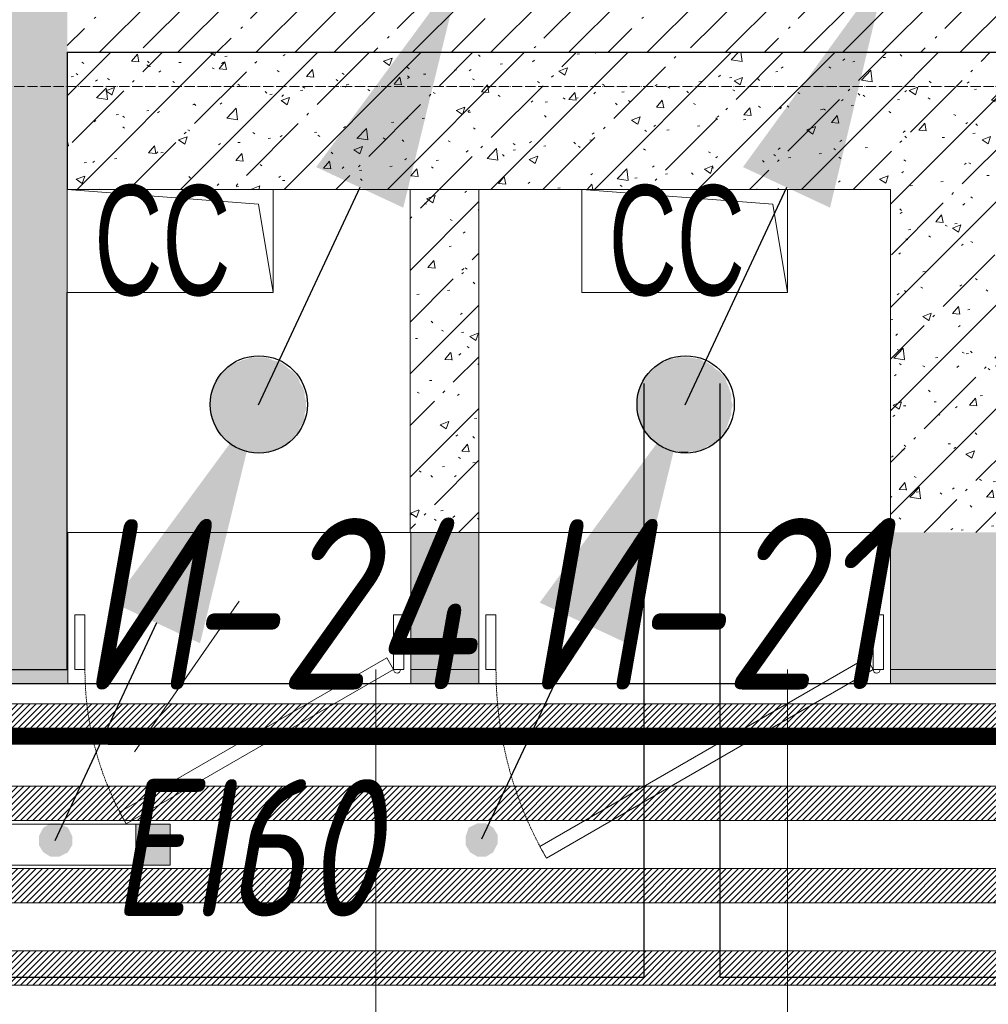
# Model space of a CAD drawing. Header units: millimetres. Extents: x -525784 to 178656, y -69521 to 385150.
# Tile 153 of 256: x -183722 to -182310, y 356006 to 357442. Entities that reach past the tile are written whole.
import ezdxf
from ezdxf import colors
from ezdxf.entities.mleader import LeaderData, LeaderLine
from ezdxf.math import Vec2, Vec3

# ---------------------------------------------------------------- set-up
doc = ezdxf.new("R2010")
doc.units = ezdxf.units.MM
for name, pattern in [('( Hidden )', [0.375, 0.25, -0.125]), ('-D1-02х01', [3, 2, -1]), ('-D1-03x03', [6, 3, -3]), ('-D1d1-15x02', [19, 15, -2, 0, -2]), ('DASHDOT', [25.4, 12.7, -6.35, 0, -6.35])]:
    doc.linetypes.add(name, pattern=pattern)
doc.layers.get('Defpoints').update_dxf_attribs({"color": 31})
for name, color, linetype, lineweight in [('_0', 7, 'Continuous', 13), ('A-DETL-GENF', 7, 'Continuous', 5), ('A-DOOR', 7, 'Continuous', 5), ('A-DOOR-IDEN', 7, 'Continuous', 9), ('A-GENM-HDLN', 7, '-D1-03x03', 5), ('A-WALL', 7, 'Continuous', 5), ('A-WALL-FNSH', 8, 'Continuous', 5), ('dim_pot', 183, 'Continuous', 9), ('dim_razv', 93, 'DASHDOT', 9), ('I-WALL', 7, 'Continuous', 5), ('light_pot', 52, 'Continuous', 15), ('M-EQPM', 7, 'Continuous', 5), ('M-EQPM-IDEN', 7, 'Continuous', 5), ('pot', 183, 'Continuous', 15), ('pot sh', 183, 'Continuous', 15), ('S-GRID', 7, 'Continuous', 5)]:
    doc.layers.add(name, color=color, linetype=linetype, lineweight=lineweight)
doc.layers.add('PDF13_0', color=30, linetype='Continuous', true_color=0xff7f00)
doc.layers.add('PDF13_Выноски', color=7, linetype='Continuous')
doc.layers.add('PDF13_Стояк', color=5, linetype='Continuous')
doc.layers.add('pol', color=7, linetype='Continuous', lineweight=15, true_color=0x738991)
doc.layers.add('Сводный план', color=1, linetype='Continuous', lineweight=0, true_color=0xff0000)
doc.styles.add('Arial Narrow_2', font='txt', dxfattribs={"width": 0.75, "height": 250})
doc.styles.add('fl_iso paper', font='isocpeur.ttf', dxfattribs={"width": 0.8, "oblique": 10})
doc.styles.add('In tre', font='isocpeur.ttf', dxfattribs={"width": 0.8, "oblique": 10})
pattern_1 = [(45, (-192252.935, 346694.18), (-57.02463, 57.02463), []), (45, (-192195.91, 346694.18), (-57.02463, 57.02463), [100.806, -20.161, 3.353, -16.808])]
pattern_2 = [(45, (-192252.93, 346694.18), (-75.43415, 75.43415), [106.68, -17.78, 3.556, -17.78]), (45, (-192252.93, 346769.56), (-75.43415, 75.43415), []), (50, (-192252.93, 346694.18), (127.5292, -11.1576), [13.335, -146.685]), (355, (-192252.93, 346694.18), (-24.6697, 133.74), [10.668, -117.348]), (100.451, (-192242.31, 346693.25), (102.8597, 122.5818), [11.333, -124.663]), (46.184, (-192252.93, 346729.74), (189.7552, -29.4304), [20.002, -220.027]), (96.636, (-192237.12, 346727.29), (166.1822, 173.1996), [17, -186.995]), (351.184, (-192252.93, 346729.74), (166.184, 173.1976), [16.002, -176.022]), (21, (-192235.15, 346720.85), (106.13027, -71.586), [13.335, -146.685]), (326, (-192235.15, 346720.85), (43.2619, 128.9318), [10.668, -117.348]), (71.451, (-192226.31, 346714.88), (149.392, 57.34505), [11.333, -124.663]), (37.5, (-192252.935, 346694.178), (2.16223, 59.18836), [3.353, -112.573, 3.353, -115.773, -117.792]), (37.5, (-192252.935, 346694.178), (2.16223, 59.18836), [-235.052, 3.353, -114.44]), (7.5, (-192252.935, 346694.18), (46.77386, 70.12615), [3.353, -64.567, 3.353, -109.906, -44.894]), (7.5, (-192252.935, 346694.18), (46.77386, 70.12615), [-181.178, 3.353, -41.542]), (327.5, (-192292.584, 346694.18), (94.91367, -4.01009), [3.353, -41.097, 3.353, -135.331, -184.023]), (327.5, (-192292.584, 346694.18), (94.91367, -4.01009), [-183.134, 3.353, -180.67]), (317.5, (-192310.36, 346694.18), (103.69057, 17.7988), [3.353, -54.432, 3.353, -88.748, -130.683]), (317.5, (-192310.36, 346694.18), (103.69057, 17.7988), [-149.885, 3.353, -127.33])]

# ---------------------------------------------------------------- blocks, each defined once
blk = doc.blocks.new('*U3568')
at = {"layer": 'light_pot', "linetype": 'ByBlock', "lineweight": 0}
h = blk.add_hatch(color=252, dxfattribs=at)
h.dxf.hatch_style = 1
h.paths.add_polyline_path([(-500, 30), (-550, 30), (-550, -30), (-500, -30)])
h = blk.add_hatch(color=252, dxfattribs=at)
h.dxf.hatch_style = 1
h.paths.add_polyline_path([(500, 30), (550, 30), (550, -30), (500, -30)])
for points in [[(-500, 30), (-550, 30), (-550, -30), (-500, -30)], [(500, -30), (-500, -30), (-500, 30), (500, 30)], [(500, 30), (550, 30), (550, -30), (500, -30)]]:
    blk.add_lwpolyline(points, close=True, dxfattribs=at)
blk = doc.blocks.new('*U3569')
at = {"layer": 'light_pot', "color": 0, "linetype": 'ByBlock', "lineweight": -2, "transparency": 16777216}
blk.add_blockref('*U3568', (0, 960), dxfattribs=at)
blk = doc.blocks.new('kggfdrrrv44')
at = {"layer": 'PDF13_0', "lineweight": 25}
for points in [[(9601.2, 10167.3), (9601.2, 9301.6), (14027.2, 9301.6), (14027.2, 11168.5), (11578.2, 11168.5), (11578.2, 12578.2), (12839.8, 12578.2), (12839.8, 11511.4), (13307.5, 11511.4), (13307.5, 13247.1), (13622.9, 13247.1), (13622.9, 11511.4), (14514, 11511.4), (14514, 9301.6), (17905, 9299.5), (17905, 12351.8), (17905, 19546.3)], [(7296.2, 9301.6), (9491.2, 9301.6), (9491.2, 10167.3)]]:
    blk.add_lwpolyline(points, dxfattribs=at)
at = {"layer": 'PDF13_Выноски', "transparency": 33554559}
for points in [[(8631.8, 9500.6), (8614.9, 9519.6), (8608.5, 9506.9)], [(8625.5, 9526), (8631.8, 9500.6), (8614.9, 9519.6)], [(8638.2, 9526), (8625.5, 9526), (8631.8, 9500.6)], [(8631.8, 9500.6), (8650.9, 9519.6), (8638.2, 9526)], [(8657.2, 9506.9), (8631.8, 9500.6), (8650.9, 9519.6)], [(9254.1, 9502.7), (9235.1, 9519.6), (9230.8, 9506.9)], [(9247.8, 9526), (9254.1, 9502.7), (9235.1, 9519.6)], [(9260.5, 9526), (9247.8, 9526), (9254.1, 9502.7)], [(9254.1, 9502.7), (9271, 9519.6), (9260.5, 9526)], [(9277.4, 9509.1), (9254.1, 9502.7), (9271, 9519.6)], [(8608.5, 9506.9), (8608.5, 9494.2), (8631.8, 9500.6)], [(8657.2, 9494.2), (8657.2, 9506.9), (8631.8, 9500.6)], [(9230.8, 9506.9), (9230.8, 9494.2), (9254.1, 9502.7)], [(9277.4, 9496.4), (9277.4, 9509.1), (9254.1, 9502.7)], [(8608.5, 9494.2), (8631.8, 9500.6), (8614.9, 9483.7)], [(8631.8, 9500.6), (8614.9, 9483.7), (8625.5, 9477.3)], [(8625.5, 9477.3), (8638.2, 9477.3), (8631.8, 9500.6)], [(8638.2, 9477.3), (8631.8, 9500.6), (8650.9, 9483.7)], [(8631.8, 9500.6), (8650.9, 9483.7), (8657.2, 9494.2)], [(9230.8, 9494.2), (9254.1, 9502.7), (9237.2, 9483.7)], [(9254.1, 9502.7), (9237.2, 9483.7), (9247.8, 9477.3)], [(9247.8, 9477.3), (9260.5, 9477.3), (9254.1, 9502.7)], [(9260.5, 9477.3), (9254.1, 9502.7), (9271, 9483.7)], [(9254.1, 9502.7), (9271, 9483.7), (9277.4, 9496.4)]]:
    blk.add_solid(points, dxfattribs=at)
at = {"layer": 'PDF13_Стояк', "lineweight": 30}
for points in [[(9076.3, 10453.1), (8928.1, 10135.6)], [(9698.6, 10453.1), (9550.4, 10135.6)], [(8780, 9818.1), (8631.8, 9500.6)], [(9402.3, 9818.1), (9254.1, 9502.7)]]:
    blk.add_lwpolyline(points, dxfattribs=at)
at = {"layer": 'PDF13_Стояк', "lineweight": 25}
for centre in [(8929.2, 10136.7), (9551.5, 10136.7)]:
    blk.add_circle(centre, 70.9, dxfattribs=at)
at = {"layer": 'PDF13_Стояк', "transparency": 33554559}
for points in [[(9224.5, 10770.6), (9139.8, 10423.5), (9012.8, 10482.7)], [(9844.7, 10770.6), (9762.1, 10423.5), (9635.1, 10482.7)], [(8887.9, 10192.7), (8972.6, 10188.5), (8881.6, 10188.5)], [(8892.2, 10197), (8968.4, 10192.7), (8887.9, 10192.7)], [(8968.4, 10192.7), (8887.9, 10192.7), (8972.6, 10188.5)], [(8900.6, 10199.1), (8962, 10197), (8892.2, 10197)], [(8962, 10197), (8892.2, 10197), (8968.4, 10192.7)], [(8904.9, 10201.2), (8957.8, 10199.1), (8900.6, 10199.1)], [(8957.8, 10199.1), (8900.6, 10199.1), (8962, 10197)], [(8913.3, 10203.3), (8949.3, 10201.2), (8904.9, 10201.2)], [(8949.3, 10201.2), (8904.9, 10201.2), (8957.8, 10199.1)], [(8917.6, 10205.4), (8945.1, 10203.3), (8913.3, 10203.3)], [(8945.1, 10203.3), (8913.3, 10203.3), (8949.3, 10201.2)], [(8932.4, 10205.4), (8936.6, 10205.4), (8917.6, 10205.4)], [(8936.6, 10205.4), (8917.6, 10205.4), (8945.1, 10203.3)], [(9510.2, 10192.7), (9594.9, 10188.5), (9503.9, 10188.5)], [(9514.5, 10197), (9590.7, 10192.7), (9510.2, 10192.7)], [(9590.7, 10192.7), (9510.2, 10192.7), (9594.9, 10188.5)], [(9520.8, 10199.1), (9584.3, 10197), (9514.5, 10197)], [(9584.3, 10197), (9514.5, 10197), (9590.7, 10192.7)], [(9527.2, 10203.3), (9578, 10199.1), (9520.8, 10199.1)], [(9578, 10199.1), (9520.8, 10199.1), (9584.3, 10197)], [(9535.6, 10203.3), (9571.6, 10203.3), (9527.2, 10203.3)], [(9571.6, 10203.3), (9527.2, 10203.3), (9578, 10199.1)], [(9539.9, 10205.4), (9567.4, 10203.3), (9535.6, 10203.3)], [(9567.4, 10203.3), (9535.6, 10203.3), (9571.6, 10203.3)], [(9552.6, 10205.4), (9556.8, 10205.4), (9539.9, 10205.4)], [(9556.8, 10205.4), (9539.9, 10205.4), (9567.4, 10203.3)], [(8873.1, 10180), (8987.4, 10173.7), (8868.9, 10173.7)], [(8877.3, 10184.3), (8983.2, 10180), (8873.1, 10180)], [(8983.2, 10180), (8873.1, 10180), (8987.4, 10173.7)], [(8881.6, 10188.5), (8978.9, 10184.3), (8877.3, 10184.3)], [(8978.9, 10184.3), (8877.3, 10184.3), (8983.2, 10180)], [(8972.6, 10188.5), (8881.6, 10188.5), (8978.9, 10184.3)], [(9495.4, 10180), (9609.7, 10173.7), (9491.2, 10173.7)], [(9499.6, 10184.3), (9605.5, 10180), (9495.4, 10180)], [(9605.5, 10180), (9495.4, 10180), (9609.7, 10173.7)], [(9503.9, 10188.5), (9601.2, 10184.3), (9499.6, 10184.3)], [(9601.2, 10184.3), (9499.6, 10184.3), (9605.5, 10180)], [(9594.9, 10188.5), (9503.9, 10188.5), (9601.2, 10184.3)], [(8866.8, 10167.3), (8993.8, 10161), (8862.5, 10161)], [(8868.9, 10173.7), (8989.5, 10167.3), (8866.8, 10167.3)], [(8989.5, 10167.3), (8866.8, 10167.3), (8993.8, 10161)], [(8987.4, 10173.7), (8868.9, 10173.7), (8989.5, 10167.3)], [(9486.9, 10167.3), (9613.9, 10163.1), (9484.8, 10163.1)], [(9491.2, 10173.7), (9611.8, 10167.3), (9486.9, 10167.3)], [(9611.8, 10167.3), (9486.9, 10167.3), (9613.9, 10163.1)], [(9609.7, 10173.7), (9491.2, 10173.7), (9611.8, 10167.3)], [(8862.5, 10161), (8995.9, 10154.6), (8860.4, 10154.6)], [(8995.9, 10154.6), (8860.4, 10154.6), (8995.9, 10148.3)], [(8860.4, 10154.6), (8995.9, 10148.3), (8860.4, 10148.3)], [(8993.8, 10161), (8862.5, 10161), (8995.9, 10154.6)], [(9482.7, 10156.8), (9618.2, 10150.4), (9480.6, 10150.4)], [(9618.2, 10150.4), (9480.6, 10150.4), (9618.2, 10141.9)], [(9480.6, 10150.4), (9618.2, 10141.9), (9480.6, 10141.9)], [(9484.8, 10163.1), (9616.1, 10156.8), (9482.7, 10156.8)], [(9616.1, 10156.8), (9482.7, 10156.8), (9618.2, 10150.4)], [(9613.9, 10163.1), (9484.8, 10163.1), (9616.1, 10156.8)], [(8928.1, 10135.6), (8843.5, 9788.5), (8716.5, 9847.7)], [(8860.4, 10148.3), (8998, 10141.9), (8858.3, 10141.9)], [(8998, 10141.9), (8858.3, 10141.9), (8998, 10135.6)], [(8858.3, 10141.9), (8998, 10135.6), (8858.3, 10135.6)], [(8998, 10135.6), (8858.3, 10135.6), (8998, 10129.2)], [(8858.3, 10135.6), (8998, 10129.2), (8858.3, 10129.2)], [(8995.9, 10148.3), (8860.4, 10148.3), (8998, 10141.9)], [(9550.4, 10135.6), (9465.8, 9788.5), (9338.8, 9847.7)], [(9618.2, 10141.9), (9480.6, 10141.9), (9620.3, 10135.6)], [(9480.6, 10141.9), (9620.3, 10135.6), (9480.6, 10135.6)], [(9620.3, 10135.6), (9480.6, 10135.6), (9618.2, 10129.2)], [(9480.6, 10135.6), (9618.2, 10129.2), (9480.6, 10129.2)], [(8998, 10129.2), (8858.3, 10129.2), (8995.9, 10122.9)], [(8858.3, 10129.2), (8995.9, 10122.9), (8860.4, 10122.9)], [(8995.9, 10122.9), (8860.4, 10122.9), (8995.9, 10116.5)], [(8860.4, 10122.9), (8995.9, 10116.5), (8860.4, 10116.5)], [(9618.2, 10129.2), (9480.6, 10129.2), (9618.2, 10122.9)], [(9480.6, 10129.2), (9618.2, 10122.9), (9480.6, 10122.9)], [(9618.2, 10122.9), (9480.6, 10122.9), (9616.1, 10116.5)], [(9480.6, 10122.9), (9616.1, 10116.5), (9482.7, 10116.5)], [(8995.9, 10116.5), (8860.4, 10116.5), (8993.8, 10110.2)], [(8860.4, 10116.5), (8993.8, 10110.2), (8862.5, 10110.2)], [(8993.8, 10110.2), (8862.5, 10110.2), (8989.5, 10103.8)], [(8862.5, 10110.2), (8989.5, 10103.8), (8866.8, 10103.8)], [(9616.1, 10116.5), (9482.7, 10116.5), (9613.9, 10110.2)], [(9482.7, 10116.5), (9613.9, 10110.2), (9484.8, 10110.2)], [(9613.9, 10110.2), (9484.8, 10110.2), (9611.8, 10103.8)], [(9484.8, 10110.2), (9611.8, 10103.8), (9486.9, 10103.8)], [(8989.5, 10103.8), (8866.8, 10103.8), (8987.4, 10097.5)], [(8866.8, 10103.8), (8987.4, 10097.5), (8868.9, 10097.5)], [(8987.4, 10097.5), (8868.9, 10097.5), (8983.2, 10093.3)], [(8868.9, 10097.5), (8983.2, 10093.3), (8873.1, 10093.3)], [(8983.2, 10093.3), (8873.1, 10093.3), (8978.9, 10086.9)], [(8873.1, 10093.3), (8978.9, 10086.9), (8877.3, 10086.9)], [(9611.8, 10103.8), (9486.9, 10103.8), (9609.7, 10097.5)], [(9486.9, 10103.8), (9609.7, 10097.5), (9491.2, 10097.5)], [(9609.7, 10097.5), (9491.2, 10097.5), (9605.5, 10093.3)], [(9491.2, 10097.5), (9605.5, 10093.3), (9495.4, 10093.3)], [(9605.5, 10093.3), (9495.4, 10093.3), (9601.2, 10086.9)], [(9495.4, 10093.3), (9601.2, 10086.9), (9499.6, 10086.9)], [(8978.9, 10086.9), (8877.3, 10086.9), (8972.6, 10082.7)], [(8877.3, 10086.9), (8972.6, 10082.7), (8881.6, 10082.7)], [(8972.6, 10082.7), (8881.6, 10082.7), (8968.4, 10078.4)], [(8881.6, 10082.7), (8968.4, 10078.4), (8887.9, 10078.4)], [(8968.4, 10078.4), (8887.9, 10078.4), (8962, 10074.2)], [(8887.9, 10078.4), (8962, 10074.2), (8892.2, 10074.2)], [(9601.2, 10086.9), (9499.6, 10086.9), (9594.9, 10082.7)], [(9499.6, 10086.9), (9594.9, 10082.7), (9503.9, 10082.7)], [(9594.9, 10082.7), (9503.9, 10082.7), (9590.7, 10078.4)], [(9503.9, 10082.7), (9590.7, 10078.4), (9510.2, 10078.4)], [(9590.7, 10078.4), (9510.2, 10078.4), (9584.3, 10076.3)], [(9510.2, 10078.4), (9584.3, 10076.3), (9514.5, 10076.3)], [(8962, 10074.2), (8892.2, 10074.2), (8957.8, 10072.1)], [(8892.2, 10074.2), (8957.8, 10072.1), (8900.6, 10072.1)], [(8957.8, 10072.1), (8900.6, 10072.1), (8949.3, 10070)], [(8900.6, 10072.1), (8949.3, 10070), (8904.9, 10070)], [(8949.3, 10070), (8904.9, 10070), (8945.1, 10067.9)], [(8904.9, 10070), (8945.1, 10067.9), (8913.3, 10067.9)], [(8913.3, 10067.9), (8917.6, 10065.7), (8936.6, 10065.7)], [(8913.3, 10067.9), (8945.1, 10067.9), (8936.6, 10065.7)], [(8917.6, 10065.7), (8936.6, 10065.7), (8932.4, 10065.7)], [(9584.3, 10076.3), (9514.5, 10076.3), (9578, 10072.1)], [(9514.5, 10076.3), (9578, 10072.1), (9520.8, 10072.1)], [(9578, 10072.1), (9520.8, 10072.1), (9571.6, 10070)], [(9520.8, 10072.1), (9571.6, 10070), (9527.2, 10070)], [(9571.6, 10070), (9527.2, 10070), (9567.4, 10067.9)], [(9527.2, 10070), (9567.4, 10067.9), (9535.6, 10067.9)], [(9535.6, 10067.9), (9539.9, 10067.9), (9556.8, 10067.9)], [(9535.6, 10067.9), (9567.4, 10067.9), (9556.8, 10067.9)], [(9539.9, 10067.9), (9556.8, 10067.9), (9552.6, 10065.7)]]:
    blk.add_solid(points, dxfattribs=at)
blk = doc.blocks.new('A_MEQ_OpeningShaft-Rectangular - СС-5234638-50_AS_M_L24')
at = {"layer": 'A-DETL-GENF'}
for p, q in [((0, 150), (300, 150)), ((21.4, 21.4), (0, 150)), ((0, 150), (300, 150)), ((0, 0), (0, 150)), ((0, 150), (21.4, 21.4)), ((300, 150), (300, 0)), ((300, 0), (300, 150)), ((300, 0), (21.4, 21.4)), ((21.4, 21.4), (300, 0)), ((300, 0), (0, 0))]:
    blk.add_line(p, q, dxfattribs=at)
at = {"layer": 'A-GENM-HDLN'}
for p, q in [((0, 150), (0, 0)), ((300, 150), (0, 150)), ((300, 0), (300, 150)), ((0, 0), (300, 0))]:
    blk.add_line(p, q, dxfattribs=at)
blk = doc.blocks.new('A_MEQ_DoorWall - ОВ-7378229-50_AS_M_L24')
at = {"layer": 'A-DOOR'}
for p, q in [((326.3, 375), (-150, 100)), ((336.3, 357.7), (326.3, 375)), ((-140, 82.7), (336.3, 357.7)), ((-175, 100), (-175, -100)), ((-150, 100), (-165, 100)), ((-165, 100), (-165, 20)), ((-150, 20), (-150, 100)), ((-150, 100), (-140, 82.7)), ((415, 100), (400, 100)), ((400, 100), (400, 20)), ((415, 20), (415, 100)), ((425, 100), (425, -100)), ((-165, 20), (-150, 20)), ((400, 20), (415, 20))]:
    blk.add_line(p, q, dxfattribs=at)
at = {"layer": 'A-DOOR', "linetype": '-D1-02х01'}
blk.add_arc((-150, 100), 550, 360, 30, dxfattribs=at)
at = {"layer": 'A-DOOR'}
blk.add_arc((-155, 100), 5, 0, 180, dxfattribs=at)
blk = doc.blocks.new('A_MEQ_DoorWall - ОВ-7378271-50_AS_M_L24')
at = {"layer": 'A-DOOR'}
for p, q in [((289.7, 325), (-100, 100)), ((299.7, 307.7), (289.7, 325)), ((-90, 82.7), (299.7, 307.7)), ((-125, 100), (-125, -100)), ((-100, 100), (-115, 100)), ((-115, 100), (-115, 20)), ((-100, 20), (-100, 100)), ((-100, 100), (-90, 82.7)), ((365, 100), (350, 100)), ((350, 100), (350, 20)), ((365, 20), (365, 100)), ((375, 100), (375, -100)), ((-115, 20), (-100, 20)), ((350, 20), (365, 20))]:
    blk.add_line(p, q, dxfattribs=at)
at = {"layer": 'A-DOOR', "linetype": '-D1-02х01'}
blk.add_arc((-100, 100), 450, 360, 30, dxfattribs=at)
at = {"layer": 'A-DOOR'}
blk.add_arc((-105, 100), 5, 0, 180, dxfattribs=at)

msp = doc.modelspace()

# ---------------------------------------------------------------- hatches: boundary and pattern name
at = {"layer": '_0', "transparency": 33554534}
h = msp.add_hatch(color=252, dxfattribs=at)
h.dxf.hatch_style = 1
h.paths.add_polyline_path([(-154802.1, 346193.4), (-192753.7, 346193.4), (-192753.7, 376145), (-154802.1, 376145)])
h.paths.add_polyline_path([(-161802.9, 356694.2), (-161802.9, 356294.2), (-161302.9, 356294.2), (-161302.9, 353444.2), (-163402.9, 353444.2), (-163402.9, 354644.2), (-183902.9, 354644.2), (-183902.9, 353444.2), (-186502.9, 353444.2), (-186502.9, 355844.2), (-186002.9, 355844.2), (-186002.9, 356694.2), (-183902.9, 356694.2), (-183902.9, 360744.2), (-179002.9, 360744.2), (-179002.9, 359244.2), (-177402.9, 359244.2), (-177402.9, 365644.2), (-185752.9, 365644.2), (-185752.9, 367444.2), (-185753.5, 367444.2), (-185753.5, 367644.2), (-183902.9, 367644.2), (-183902.9, 367694.2), (-163952.9, 367694.2), (-163952.9, 369444.2), (-160672.9, 369444.2), (-160672.9, 367444.2), (-161752.9, 367444.2), (-161752.9, 365644.2), (-169802.9, 365644.2), (-169802.9, 356694.2)], flags=16)
at = {"layer": 'A-WALL'}
h = msp.add_hatch(dxfattribs=at)
h.set_pattern_fill('FP_1', color=256, style=0, pattern_type=2)
h.set_pattern_definition(pattern_1)
h.paths.add_polyline_path([(-183852.9, 356494.2), (-183652.9, 356494.2), (-183652.9, 365844.2), (-183852.9, 365844.2), (-183852.9, 356694.2)])
h = msp.add_hatch(dxfattribs=at)
h.set_pattern_fill('FP_1', color=256, style=0, pattern_type=2)
h.set_pattern_definition(pattern_1)
h.paths.add_polyline_path([(-179002.9, 357394.2), (-179002.9, 357594.2), (-183652.9, 357594.2), (-183652.9, 357394.2), (-180154.2, 357394.2)])
at = {"layer": 'I-WALL'}
h = msp.add_hatch(dxfattribs=at)
h.set_pattern_fill('FP_43', color=256, style=0, pattern_type=2)
h.set_pattern_definition(pattern_2)
h.paths.add_polyline_path([(-182602.9, 357194.2), (-182452.9, 357194.2), (-182452.9, 357394.2), (-183652.9, 357394.2), (-183652.9, 357194.2), (-182624.4, 357194.2)])
h = msp.add_hatch(dxfattribs=at)
h.set_pattern_fill('FP_43', color=256, style=0, pattern_type=2)
h.set_pattern_definition(pattern_2)
h.paths.add_polyline_path([(-182452.9, 356694.2), (-182252.9, 356694.2), (-182252.9, 357394.2), (-182452.9, 357394.2), (-182452.9, 356717.2)])
h = msp.add_hatch(dxfattribs=at)
h.set_pattern_fill('FP_43', color=256, style=0, pattern_type=2)
h.set_pattern_definition(pattern_2)
h.paths.add_polyline_path([(-183052.9, 356694.2), (-183052.9, 357194.2), (-183152.9, 357194.2), (-183152.2, 356694.2)])
h = msp.add_hatch(dxfattribs=at)
h.set_pattern_fill('FP_43', color=256, style=0, pattern_type=2)
h.set_pattern_definition(pattern_2)
h.paths.add_polyline_path([(-179417.2, 356494.2), (-179002.9, 356494.2), (-179002.9, 356694.2), (-179752.9, 356694.2), (-179752.9, 356494.2), (-179452.9, 356494.2)])
h.paths.add_polyline_path([(-182452.9, 356494.2), (-181752.9, 356494.2), (-181752.9, 356694.2), (-182452.9, 356694.2)])
h.paths.add_polyline_path([(-183152.2, 356494.2), (-183052.9, 356494.2), (-183052.9, 356694.2), (-183152.2, 356694.2)])
h.paths.add_polyline_path([(-183652.9, 356494.2), (-183652.2, 356494.2), (-183652.9, 356694.2)])
at = {"layer": 'I-WALL', "true_color": 0xf5f3ef}
for points in [[(-183652.9, 356474.2), (-183652.9, 356494.2), (-183752.9, 356494.2), (-183752.9, 356474.2)], [(-183102.9, 356474.2), (-183102.9, 356494.2), (-183152.2, 356494.2), (-183152.2, 356474.2)]]:
    msp.add_hatch(color=7, dxfattribs=at).paths.add_polyline_path(points)
h = msp.add_hatch(color=7, dxfattribs=at)
h.paths.add_polyline_path([(-182352.9, 356474.2), (-182352.9, 356494.2), (-182452.9, 356494.2), (-182452.9, 356474.2)])
h.paths.add_polyline_path([(-183102.9, 356474.2), (-183052.9, 356474.2), (-183052.9, 356494.2), (-183102.9, 356494.2)])
h = msp.add_hatch(color=7, dxfattribs=at)
h.paths.add_polyline_path([(-179002.9, 356474.2), (-179002.9, 356494.2), (-179752.9, 356494.2), (-179752.9, 356474.2)])
h.paths.add_polyline_path([(-182352.9, 356474.2), (-181752.9, 356474.2), (-181752.9, 356494.2), (-182352.9, 356494.2)])

# ---------------------------------------------------------------- linework, layer by layer
at = {"layer": 'A-DOOR-IDEN'}
msp.add_line((-183402.2, 356594.2), (-183554.8, 356374.2), dxfattribs=at)
at = {"layer": 'A-WALL', "lineweight": 25}
for p, q in [((-183652.9, 357394.2), (-179002.9, 357394.2)), ((-183652.9, 357394.2), (-183652.9, 357194.2)), ((-183652.9, 356494.2), (-183652.9, 357044.2)), ((-183652.9, 356694.2), (-183652.9, 356494.2)), ((-183852.9, 356494.2), (-183652.9, 356494.2))]:
    msp.add_line(p, q, dxfattribs=at)
at = {"layer": 'A-WALL', "lineweight": 9}
for p, q in [((-183352.9, 357194.2), (-183152.9, 357194.2)), ((-183152.9, 357194.2), (-183152.9, 356694.2)), ((-183052.9, 357194.2), (-182902.9, 357194.2)), ((-183052.9, 356694.2), (-183052.9, 357194.2)), ((-182602.9, 357194.2), (-182452.9, 357194.2)), ((-182452.9, 357194.2), (-182452.9, 356694.2)), ((-183652.2, 356694.2), (-183652.9, 356694.2)), ((-183652.2, 356494.2), (-183652.2, 356694.2)), ((-183152.9, 356694.2), (-183152.2, 356694.2)), ((-183152.2, 356694.2), (-183152.2, 356494.2)), ((-183052.9, 356494.2), (-183052.9, 356694.2)), ((-182452.9, 356694.2), (-182452.9, 356494.2)), ((-183652.9, 356494.2), (-183652.2, 356494.2)), ((-183152.2, 356494.2), (-183052.9, 356494.2)), ((-182452.9, 356494.2), (-181752.9, 356494.2))]:
    msp.add_line(p, q, dxfattribs=at)
at = {"layer": 'A-WALL'}
for p, q in [((-183052.9, 357194.2), (-183152.9, 357194.2)), ((-183152.2, 356694.2), (-183052.9, 356694.2))]:
    msp.add_line(p, q, dxfattribs=at)
at = {"layer": 'A-WALL-FNSH'}
for p, q in [((-183652.2, 356474.2), (-183652.2, 356494.2)), ((-183152.2, 356494.2), (-183152.2, 356474.2)), ((-183052.9, 356474.2), (-183052.9, 356494.2)), ((-182452.9, 356494.2), (-182452.9, 356474.2)), ((-184652.9, 356474.2), (-183652.2, 356474.2)), ((-183152.2, 356474.2), (-183052.9, 356474.2)), ((-182452.9, 356474.2), (-181752.9, 356474.2))]:
    msp.add_line(p, q, dxfattribs=at)
at = {"layer": 'Defpoints'}
msp.add_lwpolyline([(-184652.9, 356474.2), (-178982.9, 356474.2), (-178982.9, 357594.2), (-179152.9, 357594.2), (-179152.9, 359044.2), (-178802.9, 359044.2), (-178802.9, 359194.2), (-177372.9, 359194.2), (-177372.9, 356474.2), (-174582.9, 356474.2), (-174582.9, 356646.4), (-172622.9, 356646.2), (-172622.9, 356473.9), (-165352.9, 356474.2), (-165352.9, 356644.2), (-163902.9, 356644.2)], dxfattribs=at)
at = {"layer": 'I-WALL'}
for p, q in [((-183652.2, 356694.2), (-183152.9, 356694.2)), ((-183052.9, 356694.2), (-182452.9, 356694.2)), ((-183152.2, 356474.2), (-183652.2, 356474.2)), ((-182452.9, 356474.2), (-183052.9, 356474.2))]:
    msp.add_line(p, q, dxfattribs=at)
at = {"layer": 'S-GRID', "linetype": '-D1d1-15x02'}
msp.add_line((-195228.5, 357344.2), (-153552.8, 357344.2), dxfattribs=at)

# ---------------------------------------------------------------- block references
at = {"layer": 'A-DOOR', "color": 8, "true_color": 0x7f7f7f, "rotation": 180}
for name, p in [('A_MEQ_DoorWall - ОВ-7378271-50_AS_M_L24', (-183277.2, 356594.2)), ('A_MEQ_DoorWall - ОВ-7378229-50_AS_M_L24', (-182627.9, 356594.2))]:
    msp.add_blockref(name, p, dxfattribs=at)
at = {"layer": 'light_pot'}
msp.add_blockref('*U3569', (-184052.9, 355279), dxfattribs=at)
at = {"layer": 'M-EQPM', "rotation": 180}
for p in [(-183352.9, 357194.2), (-182602.9, 357194.2)]:
    msp.add_blockref('A_MEQ_OpeningShaft-Rectangular - СС-5234638-50_AS_M_L24', p, dxfattribs=at)

# ---------------------------------------------------------------- texts
at = {"layer": 'A-DOOR-IDEN', "lineweight": 5, "attachment_point": 1, "style": 'fl_iso paper'}
for s, insert, char_height, width in [('И', (-183635.9, 356715.2), 250, 186.392), ('-24', (-183482.1, 356715.2), 250, 372.785), ('И', (-182985.9, 356715.2), 250, 186.392), ('-21', (-182832.1, 356715.2), 250, 372.785), ('EI60', (-183588.7, 356334.5), 200, 444.937)]:
    msp.add_mtext(s, dxfattribs=dict(at, insert=insert, char_height=char_height, width=width))
at = {"layer": 'M-EQPM-IDEN', "char_height": 160, "width": 252.532, "attachment_point": 1, "style": 'Arial Narrow_2'}
for insert in [(-183613.5, 357200.3), (-182863.5, 357200.3)]:
    msp.add_mtext('СС', dxfattribs=dict(at, insert=insert))

# ---------------------------------------------------------------- next in the draw order: leaders
at = {"layer": 'dim_pot', "color": 0, "linetype": 'ByBlock'}
ml = msp.add_multileader_mtext('Standard', dxfattribs=at)
ml.set_content('Подвесной потолок ГКЛ', style='In tre')
ml.set_leader_properties()
ml.build(insert=Vec2(0, 0))
ml.multileader.update_dxf_attribs({"text_left_attachment_type": 6, "text_right_attachment_type": 6, "dogleg_length": 1, "arrow_head_size": 0, "scale": 50})
ctx = ml.context
ctx.base_point, ctx.scale, ctx.char_height, ctx.arrow_head_size, ctx.landing_gap_size, ctx.plane_origin = Vec3(-109797.6, 353319.8), 50, 200, 0, 4.5, Vec3(-118736.4, 358159.8)
ctx.left_attachment, ctx.right_attachment, ctx.text_align_type = 6, 6, 2
notes = []
notes.append((ctx, [(0, (1, 1, 0), (-109847.6, 353319.8), (1, 0), 50, [(1, [(-110676.6, 356957.4)], 0, [])])]))
ctx.mtext.insert, ctx.mtext.width, ctx.mtext.defined_height, ctx.mtext.alignment, ctx.mtext.flow_direction = Vec3(-107405.8, 353559.8), 2609.327, 696.6, 3, 5
ctx.mtext.has_bg_fill, ctx.mtext.bg_color, ctx.mtext.bg_scale_factor, ctx.mtext.bg_transparency, ctx.mtext.use_window_bg_color = 1, -1027028792, 1.5, 0, 1
for ctx, leaders in notes:
    for number, flags, end, landing, length, lines in leaders:
        leader = LeaderData()
        leader.index, (leader.has_last_leader_line, leader.has_dogleg_vector, leader.attachment_direction) = number, flags
        leader.last_leader_point, leader.dogleg_vector, leader.dogleg_length = Vec3(end), Vec3(landing), length
        for number, points, colour, breaks in lines:
            line = LeaderLine()
            line.index, line.vertices, line.color, line.breaks = number, Vec3.list(points), colors.encode_raw_color(colour), breaks
            leader.lines.append(line)
        ctx.leaders.append(leader)

# ---------------------------------------------------------------- next in the draw order: leaders
ml = msp.add_multileader_mtext('Standard', dxfattribs=at)
ml.set_content('Лючок 500х500 для обслуживания модулей управления клапанами, расположение уточнить по месту', style='In tre')
ml.set_leader_properties()
ml.build(insert=Vec2(0, 0))
ml.multileader.update_dxf_attribs({"text_left_attachment_type": 6, "text_right_attachment_type": 6, "dogleg_length": 1, "arrow_head_size": 0, "scale": 50})
ctx = ml.context
ctx.base_point, ctx.scale, ctx.char_height, ctx.arrow_head_size, ctx.landing_gap_size, ctx.plane_origin = Vec3(-116245.5, 353038.6), 50, 200, 0, 4.5, Vec3(-112880.5, 358156.1)
ctx.left_attachment, ctx.right_attachment, ctx.text_align_type = 6, 6, 2
notes = []
notes.append((ctx, [(1, (1, 1, 0), (-112668.8, 353038.6), (-1, 0), 50, [(1, [(-111787.5, 356944.2)], 0, [])])]))
ctx.mtext.insert, ctx.mtext.width, ctx.mtext.defined_height, ctx.mtext.alignment, ctx.mtext.flow_direction = Vec3(-112723.3, 353298.6), 3637.528, 407.5, 3, 5
ctx.mtext.has_bg_fill, ctx.mtext.bg_color, ctx.mtext.bg_scale_factor, ctx.mtext.bg_transparency, ctx.mtext.use_window_bg_color = 1, -1027028792, 1.5, 0, 1
for ctx, leaders in notes:
    for number, flags, end, landing, length, lines in leaders:
        leader = LeaderData()
        leader.index, (leader.has_last_leader_line, leader.has_dogleg_vector, leader.attachment_direction) = number, flags
        leader.last_leader_point, leader.dogleg_vector, leader.dogleg_length = Vec3(end), Vec3(landing), length
        for number, points, colour, breaks in lines:
            line = LeaderLine()
            line.index, line.vertices, line.color, line.breaks = number, Vec3.list(points), colors.encode_raw_color(colour), breaks
            leader.lines.append(line)
        ctx.leaders.append(leader)

# ---------------------------------------------------------------- next in the draw order: hatches: boundary and pattern name
at = {"layer": 'pot sh', "linetype": 'ByBlock', "lineweight": 0, "true_color": 0x91caaf}
h = msp.add_hatch(dxfattribs=at)
h.set_pattern_fill('ANSI31', color=253, scale=2, angle=180)
h.set_pattern_definition([(225, (-232889.5126, 346694.1777), (4.49012806, -4.49012806), [])])
h.paths.add_polyline_path([(-185782.9, 356444.2), (-162022.9, 356444.2), (-162022.9, 356394.2), (-185782.9, 356394.2)])
h = msp.add_hatch(dxfattribs=at)
h.set_pattern_fill('ANSI31', color=253, scale=2, angle=180)
h.set_pattern_definition([(225, (-232889.5126, 346574.1777), (4.49012806, -4.49012806), [])])
h.paths.add_polyline_path([(-185782.9, 356324.2), (-162022.9, 356324.2), (-162022.9, 356274.2), (-185782.9, 356274.2)])
h = msp.add_hatch(dxfattribs=at)
h.set_pattern_fill('ANSI31', color=253, scale=2, angle=180)
h.set_pattern_definition([(225, (-232889.5126, 346454.1777), (4.49012806, -4.49012806), [])])
h.paths.add_polyline_path([(-185782.9, 356204.2), (-162022.9, 356204.2), (-162022.9, 356154.2), (-185782.9, 356154.2)])
h = msp.add_hatch(dxfattribs=at)
h.set_pattern_fill('ANSI31', color=253, scale=2, angle=180)
h.set_pattern_definition([(225, (-232889.5126, 346334.1777), (4.49012806, -4.49012806), [])])
h.paths.add_polyline_path([(-185782.9, 356084.2), (-161522.9, 356084.2), (-161522.9, 356034.2), (-185782.9, 356034.2)])

# ---------------------------------------------------------------- next in the draw order: linework, layer by layer
at = {"layer": 'pot'}
msp.add_lwpolyline([(-186282.9, 353664.2), (-186282.9, 355624.2), (-185782.9, 355624.2), (-185782.9, 356474.2), (-162022.9, 356474.2), (-162022.9, 356074.2), (-161522.9, 356074.2), (-161522.9, 353664.2), (-163082.9, 353664.2), (-163082.9, 354914.2), (-184222.9, 354914.2), (-184222.9, 353664.2)], close=True, dxfattribs=at)
at = {"layer": 'pot sh'}
for points in [[(-185782.9, 356444.2), (-162022.9, 356444.2), (-162022.9, 356394.2), (-185782.9, 356394.2)], [(-185782.9, 356324.2), (-162022.9, 356324.2), (-162022.9, 356274.2), (-185782.9, 356274.2)], [(-185782.9, 356204.2), (-162022.9, 356204.2), (-162022.9, 356154.2), (-185782.9, 356154.2)], [(-185782.9, 356084.2), (-161522.9, 356084.2), (-161522.9, 356034.2), (-185782.9, 356034.2)]]:
    msp.add_lwpolyline(points, close=True, dxfattribs=at)

# ---------------------------------------------------------------- next in the draw order: leaders
at = {"layer": 'dim_pot', "color": 0, "linetype": 'ByBlock'}
ml = msp.add_multileader_mtext('Standard', dxfattribs=at)
ml.set_content('Подвесной потолок ГКЛ', style='In tre')
ml.set_leader_properties()
ml.build(insert=Vec2(0, 0))
ml.multileader.update_dxf_attribs({"text_left_attachment_type": 6, "text_right_attachment_type": 6, "dogleg_length": 1, "arrow_head_size": 0, "scale": 50})
ctx = ml.context
ctx.base_point, ctx.scale, ctx.char_height, ctx.arrow_head_size, ctx.landing_gap_size, ctx.plane_origin = Vec3(-172363.3, 353319.8), 50, 200, 0, 4.5, Vec3(-181302, 358159.8)
ctx.left_attachment, ctx.right_attachment, ctx.text_align_type = 6, 6, 2
notes = []
notes.append((ctx, [(0, (1, 1, 0), (-172413.3, 353319.8), (1, 0), 50, [(1, [(-173242.3, 356957.4)], 0, [])])]))
ctx.mtext.insert, ctx.mtext.width, ctx.mtext.defined_height, ctx.mtext.alignment, ctx.mtext.flow_direction = Vec3(-169971.5, 353559.8), 2609.327, 696.6, 3, 5
ctx.mtext.has_bg_fill, ctx.mtext.bg_color, ctx.mtext.bg_scale_factor, ctx.mtext.bg_transparency, ctx.mtext.use_window_bg_color = 1, -1027028792, 1.5, 0, 1
for ctx, leaders in notes:
    for number, flags, end, landing, length, lines in leaders:
        leader = LeaderData()
        leader.index, (leader.has_last_leader_line, leader.has_dogleg_vector, leader.attachment_direction) = number, flags
        leader.last_leader_point, leader.dogleg_vector, leader.dogleg_length = Vec3(end), Vec3(landing), length
        for number, points, colour, breaks in lines:
            line = LeaderLine()
            line.index, line.vertices, line.color, line.breaks = number, Vec3.list(points), colors.encode_raw_color(colour), breaks
            leader.lines.append(line)
        ctx.leaders.append(leader)

# ---------------------------------------------------------------- next in the draw order: leaders
ml = msp.add_multileader_mtext('Standard', dxfattribs=at)
ml.set_content('Лючок 500х500 для обслуживания модулей управления клапанами, расположение уточнить по месту', style='In tre')
ml.set_leader_properties()
ml.build(insert=Vec2(0, 0))
ml.multileader.update_dxf_attribs({"text_left_attachment_type": 6, "text_right_attachment_type": 6, "dogleg_length": 1, "arrow_head_size": 0, "scale": 50})
ctx = ml.context
ctx.base_point, ctx.scale, ctx.char_height, ctx.arrow_head_size, ctx.landing_gap_size, ctx.plane_origin = Vec3(-178811.2, 353038.6), 50, 200, 0, 4.5, Vec3(-175446.2, 358156.1)
ctx.left_attachment, ctx.right_attachment, ctx.text_align_type = 6, 6, 2
notes = []
notes.append((ctx, [(1, (1, 1, 0), (-175234.5, 353038.6), (-1, 0), 50, [(1, [(-174353.1, 356944.2)], 0, [])])]))
ctx.mtext.insert, ctx.mtext.width, ctx.mtext.defined_height, ctx.mtext.alignment, ctx.mtext.flow_direction = Vec3(-175289, 353298.6), 3637.528, 407.5, 3, 5
ctx.mtext.has_bg_fill, ctx.mtext.bg_color, ctx.mtext.bg_scale_factor, ctx.mtext.bg_transparency, ctx.mtext.use_window_bg_color = 1, -1027028792, 1.5, 0, 1
for ctx, leaders in notes:
    for number, flags, end, landing, length, lines in leaders:
        leader = LeaderData()
        leader.index, (leader.has_last_leader_line, leader.has_dogleg_vector, leader.attachment_direction) = number, flags
        leader.last_leader_point, leader.dogleg_vector, leader.dogleg_length = Vec3(end), Vec3(landing), length
        for number, points, colour, breaks in lines:
            line = LeaderLine()
            line.index, line.vertices, line.color, line.breaks = number, Vec3.list(points), colors.encode_raw_color(colour), breaks
            leader.lines.append(line)
        ctx.leaders.append(leader)

# ---------------------------------------------------------------- next in the draw order: linework, layer by layer
at = {"layer": 'dim_razv', "color": 1, "linetype": '( Hidden )', "ltscale": 10, "true_color": 0xff0a0a, "const_width": 25}
msp.add_lwpolyline([(-184632.9, 356397.2), (-178882.9, 356396.4)], dxfattribs=at)
at = {"layer": 'pol'}
for points in [[(-183202.9, 356494.2), (-183202.9, 355670.1), (-183802.9, 355670.1), (-183802.9, 356494.2)], [(-182602.9, 356494.2), (-182602.9, 355670.1), (-183202.9, 355670.1), (-183202.9, 356494.2)], [(-182002.9, 356494.2), (-182002.9, 355670.1), (-182602.9, 355670.1), (-182602.9, 356494.2)]]:
    msp.add_lwpolyline(points, dxfattribs=at)

# ---------------------------------------------------------------- next in the draw order: block references
at = {"layer": 'Сводный план'}
msp.add_blockref('kggfdrrrv44', (-192302.9, 346744.2), dxfattribs=at)

doc.saveas('drawing.dxf')
